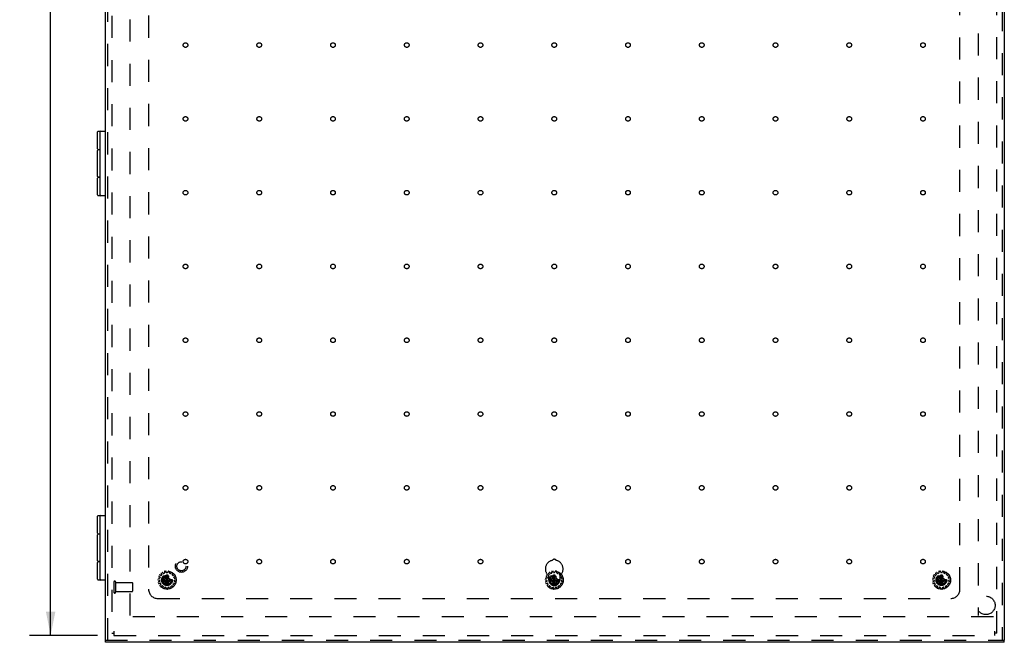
# Model space of a CAD drawing. Header units: inches. Extents: x 0 to 109, y 0 to 70.
# Tile 3 of 11: x 20 to 46, y 18 to 35. Entities that reach past the tile are written whole.
import ezdxf

# ---------------------------------------------------------------- set-up
doc = ezdxf.new("R2010")
doc.units = ezdxf.units.IN
doc.header["$LTSCALE"] = 5.984
doc.header["$MEASUREMENT"] = 0
doc.linetypes.add('HIDDEN', pattern=[0.2, 0.1, -0.1])
doc.layers.get('0').update_dxf_attribs({"linetype": 'CONTINUOUS'})
for name, color, linetype in [('DEFAULT_2', 8, 'HIDDEN'), ('DIMENSIONS', 7, 'CONTINUOUS'), ('DOOR_ASSEMBLY', 7, 'CONTINUOUS'), ('SUBPANEL', 7, 'CONTINUOUS')]:
    doc.layers.add(name, color=color, linetype=linetype)
doc.styles.get("Standard").update_dxf_attribs({"font": 'arial.ttf'})
doc.dimstyles.new('DIMSTYLE_1', dxfattribs={"dimtxt": 0.48, "dimasz": 0.64, "dimexe": 0.09, "dimexo": 0.07, "dimgap": 0.0375, "dimtad": 0, "dimtih": 1, "dimtoh": 1, "dimzin": 4, "dimdsep": 46, "dimtxsty": 'Standard', "dimblk": '_FILLED', "dimblk1": '_FILLED', "dimblk2": '_FILLED', "dimcen": 0.09, "dimadec": 3, "dimazin": 1, "dimtfac": 1, "dimtdec": 3, "dimtofl": 0, "dimtmove": 0, "dimatfit": 3, "dimldrblk": '_FILLED', "dimfxl": 0, "dimtolj": 1, "dimtzin": 4, "dimarcsym": 0})

# ---------------------------------------------------------------- blocks, each defined once
blk = doc.blocks.new('_FILLED')
at = {"color": 0, "linetype": 'ByBlock'}
blk.add_solid([(0, 0), (-1, 0.2), (-1, -0.2)], dxfattribs=at)
blk = doc.blocks.new('*D3')
at = {"layer": 'DIMENSIONS', "color": 2, "linetype": 'Continuous'}
for p, q in [((21.783, 53.905), (19.938, 53.905)), ((20.514, 53.905), (20.514, 36.385)), ((20.514, 17.905), (20.514, 35.425)), ((21.783, 17.905), (19.938, 17.905))]:
    blk.add_line(p, q, dxfattribs=at)
at = {"layer": 'DIMENSIONS', "color": 2, "linetype": 'Continuous', "xscale": 0.64, "yscale": 0.64, "zscale": 0.64}
for p, rotation in [((20.514, 53.905), 90), ((20.514, 17.905), 270)]:
    blk.add_blockref('_FILLED', p, dxfattribs=dict(at, rotation=rotation))
at = {"layer": 'DIMENSIONS', "color": 2, "linetype": 'Continuous', "insert": (20.514, 36.145), "char_height": 0.48, "width": 1.67732, "attachment_point": 2, "line_spacing_factor": 0.9}
blk.add_mtext('36.00', dxfattribs=at)

msp = doc.modelspace()

# ---------------------------------------------------------------- linework, layer by layer
at = {"layer": 'DEFAULT_2', "color": 8, "linetype": 'HIDDEN'}
for p, q in [((22.171, 53.845), (22.171, 17.965)), ((46.171, 17.965), (46.171, 53.845)), ((22.671, 18.441), (22.671, 53.369)), ((45.671, 53.369), (45.671, 18.441)), ((23.455, 19.505), (23.479, 19.488)), ((23.503, 19.53), (23.477, 19.543)), ((23.514, 19.584), (23.529, 19.559)), ((23.528, 19.547), (23.515, 19.533)), ((23.568, 19.588), (23.549, 19.61)), ((23.598, 19.593), (23.58, 19.585)), ((23.6, 19.632), (23.604, 19.604)), ((23.621, 19.455), (23.653, 19.51)), ((23.651, 19.614), (23.643, 19.641)), ((23.689, 19.265), (23.653, 19.546)), ((23.653, 19.545), (23.653, 19.546)), ((23.653, 19.265), (23.689, 19.546)), ((23.653, 19.51), (23.653, 19.545)), ((23.689, 19.301), (23.653, 19.51)), ((23.653, 19.301), (23.689, 19.51)), ((23.681, 19.606), (23.661, 19.606)), ((23.689, 19.546), (23.689, 19.545)), ((23.689, 19.545), (23.689, 19.51)), ((23.689, 19.51), (23.72, 19.455)), ((23.698, 19.641), (23.69, 19.614)), ((23.737, 19.604), (23.741, 19.632)), ((23.761, 19.585), (23.743, 19.593)), ((23.792, 19.61), (23.773, 19.588)), ((23.812, 19.559), (23.827, 19.584)), ((23.827, 19.533), (23.813, 19.547)), ((23.864, 19.543), (23.838, 19.53)), ((23.863, 19.488), (23.886, 19.505)), ((33.955, 19.505), (33.979, 19.488)), ((34.003, 19.53), (33.977, 19.543)), ((34.014, 19.584), (34.029, 19.559)), ((34.028, 19.547), (34.015, 19.533)), ((34.068, 19.588), (34.049, 19.61)), ((34.098, 19.593), (34.08, 19.585)), ((34.1, 19.632), (34.104, 19.604)), ((34.121, 19.455), (34.153, 19.51)), ((34.151, 19.614), (34.143, 19.641)), ((34.189, 19.265), (34.153, 19.546)), ((34.153, 19.545), (34.153, 19.546)), ((34.153, 19.265), (34.189, 19.546)), ((34.153, 19.51), (34.153, 19.545)), ((34.189, 19.301), (34.153, 19.51)), ((34.153, 19.301), (34.189, 19.51)), ((34.181, 19.606), (34.161, 19.606)), ((34.189, 19.546), (34.189, 19.545)), ((34.189, 19.545), (34.189, 19.51)), ((34.189, 19.51), (34.22, 19.455)), ((34.198, 19.641), (34.19, 19.614)), ((34.237, 19.604), (34.241, 19.632)), ((34.261, 19.585), (34.243, 19.593)), ((34.292, 19.61), (34.273, 19.588)), ((34.312, 19.559), (34.327, 19.584)), ((34.327, 19.533), (34.313, 19.547)), ((34.364, 19.543), (34.338, 19.53)), ((34.363, 19.488), (34.386, 19.505)), ((44.455, 19.505), (44.479, 19.488)), ((44.503, 19.53), (44.477, 19.543)), ((44.514, 19.584), (44.529, 19.559)), ((44.528, 19.547), (44.515, 19.533)), ((44.568, 19.588), (44.549, 19.61)), ((44.598, 19.593), (44.58, 19.585)), ((44.6, 19.632), (44.604, 19.604)), ((44.621, 19.455), (44.653, 19.51)), ((44.651, 19.614), (44.643, 19.641)), ((44.689, 19.265), (44.653, 19.546)), ((44.653, 19.545), (44.653, 19.546)), ((44.653, 19.265), (44.689, 19.546)), ((44.653, 19.51), (44.653, 19.545)), ((44.689, 19.301), (44.653, 19.51)), ((44.653, 19.301), (44.689, 19.51)), ((44.681, 19.606), (44.661, 19.606)), ((44.689, 19.546), (44.689, 19.545)), ((44.689, 19.545), (44.689, 19.51)), ((44.689, 19.51), (44.72, 19.455)), ((44.698, 19.641), (44.69, 19.614)), ((44.737, 19.604), (44.741, 19.632)), ((44.761, 19.585), (44.743, 19.593)), ((44.792, 19.61), (44.773, 19.588)), ((44.812, 19.559), (44.827, 19.584)), ((44.827, 19.533), (44.813, 19.547)), ((44.864, 19.543), (44.838, 19.53)), ((44.863, 19.488), (44.886, 19.505)), ((22.231, 19.357), (22.231, 19.073)), ((22.274, 19.357), (22.274, 19.073)), ((22.274, 19.339), (22.721, 19.339)), ((22.731, 19.329), (22.731, 19.101)), ((23.433, 19.408), (23.461, 19.403)), ((23.467, 19.451), (23.438, 19.452)), ((23.466, 19.364), (23.439, 19.353)), ((23.453, 19.311), (23.48, 19.318)), ((23.47, 19.394), (23.472, 19.375)), ((23.483, 19.477), (23.476, 19.458)), ((23.5, 19.284), (23.48, 19.264)), ((23.492, 19.314), (23.502, 19.296)), ((23.51, 19.231), (23.532, 19.249)), ((23.53, 19.423), (23.811, 19.388)), ((23.53, 19.423), (23.531, 19.423)), ((23.53, 19.388), (23.811, 19.423)), ((23.531, 19.387), (23.53, 19.388)), ((23.531, 19.423), (23.566, 19.423)), ((23.566, 19.387), (23.531, 19.387)), ((23.544, 19.249), (23.561, 19.237)), ((23.564, 19.226), (23.554, 19.198)), ((23.566, 19.423), (23.621, 19.455)), ((23.566, 19.423), (23.775, 19.387)), ((23.566, 19.387), (23.775, 19.423)), ((23.621, 19.356), (23.566, 19.387)), ((23.72, 19.356), (23.621, 19.455)), ((23.621, 19.356), (23.72, 19.455)), ((23.653, 19.301), (23.621, 19.356)), ((23.653, 19.266), (23.653, 19.301)), ((23.653, 19.265), (23.653, 19.266)), ((23.72, 19.356), (23.689, 19.301)), ((23.689, 19.301), (23.689, 19.266)), ((23.689, 19.266), (23.689, 19.265)), ((23.72, 19.455), (23.775, 19.423)), ((23.775, 19.387), (23.72, 19.356)), ((23.775, 19.423), (23.81, 19.423)), ((23.81, 19.387), (23.775, 19.387)), ((23.787, 19.198), (23.777, 19.226)), ((23.781, 19.237), (23.797, 19.249)), ((23.809, 19.249), (23.832, 19.231)), ((23.81, 19.423), (23.811, 19.423)), ((23.811, 19.388), (23.81, 19.387)), ((23.84, 19.296), (23.85, 19.314)), ((23.861, 19.264), (23.841, 19.284)), ((23.865, 19.458), (23.859, 19.477)), ((23.861, 19.318), (23.889, 19.311)), ((23.869, 19.375), (23.872, 19.394)), ((23.903, 19.452), (23.875, 19.451)), ((23.902, 19.353), (23.876, 19.364)), ((23.88, 19.403), (23.908, 19.408)), ((33.933, 19.408), (33.961, 19.403)), ((33.967, 19.451), (33.938, 19.452)), ((33.966, 19.364), (33.939, 19.353)), ((33.953, 19.311), (33.98, 19.318)), ((33.97, 19.394), (33.972, 19.375)), ((33.983, 19.477), (33.976, 19.458)), ((34, 19.284), (33.98, 19.264)), ((33.992, 19.314), (34.002, 19.296)), ((34.01, 19.231), (34.032, 19.249)), ((34.03, 19.388), (34.311, 19.423)), ((34.03, 19.423), (34.031, 19.423)), ((34.03, 19.423), (34.311, 19.388)), ((34.031, 19.387), (34.03, 19.388)), ((34.031, 19.423), (34.066, 19.423)), ((34.066, 19.387), (34.031, 19.387)), ((34.044, 19.249), (34.061, 19.237)), ((34.064, 19.226), (34.054, 19.198)), ((34.066, 19.423), (34.121, 19.455)), ((34.066, 19.387), (34.275, 19.423)), ((34.066, 19.423), (34.275, 19.387)), ((34.121, 19.356), (34.066, 19.387)), ((34.121, 19.455), (34.22, 19.356)), ((34.121, 19.356), (34.22, 19.455)), ((34.153, 19.301), (34.121, 19.356)), ((34.153, 19.266), (34.153, 19.301)), ((34.153, 19.265), (34.153, 19.266)), ((34.22, 19.356), (34.189, 19.301)), ((34.189, 19.301), (34.189, 19.266)), ((34.189, 19.266), (34.189, 19.265)), ((34.22, 19.455), (34.275, 19.423)), ((34.275, 19.387), (34.22, 19.356)), ((34.275, 19.423), (34.31, 19.423)), ((34.31, 19.387), (34.275, 19.387)), ((34.287, 19.198), (34.277, 19.226)), ((34.281, 19.237), (34.297, 19.249)), ((34.309, 19.249), (34.332, 19.231)), ((34.31, 19.423), (34.311, 19.423)), ((34.311, 19.388), (34.31, 19.387)), ((34.34, 19.296), (34.35, 19.314)), ((34.361, 19.264), (34.341, 19.284)), ((34.365, 19.458), (34.359, 19.477)), ((34.361, 19.318), (34.389, 19.311)), ((34.369, 19.375), (34.372, 19.394)), ((34.403, 19.452), (34.375, 19.451)), ((34.402, 19.353), (34.376, 19.364)), ((34.38, 19.403), (34.408, 19.408)), ((44.433, 19.408), (44.461, 19.403)), ((44.467, 19.451), (44.438, 19.452)), ((44.466, 19.364), (44.439, 19.353)), ((44.453, 19.311), (44.48, 19.318)), ((44.47, 19.394), (44.472, 19.375)), ((44.483, 19.477), (44.476, 19.458)), ((44.5, 19.284), (44.48, 19.264)), ((44.492, 19.314), (44.502, 19.296)), ((44.51, 19.231), (44.532, 19.249)), ((44.53, 19.388), (44.811, 19.423)), ((44.53, 19.423), (44.531, 19.423)), ((44.53, 19.423), (44.811, 19.388)), ((44.531, 19.387), (44.53, 19.388)), ((44.531, 19.423), (44.566, 19.423)), ((44.566, 19.387), (44.531, 19.387)), ((44.544, 19.249), (44.561, 19.237)), ((44.564, 19.226), (44.554, 19.198)), ((44.566, 19.423), (44.621, 19.455)), ((44.566, 19.387), (44.775, 19.423)), ((44.566, 19.423), (44.775, 19.387)), ((44.621, 19.356), (44.566, 19.387)), ((44.621, 19.455), (44.72, 19.356)), ((44.621, 19.356), (44.72, 19.455)), ((44.653, 19.301), (44.621, 19.356)), ((44.653, 19.266), (44.653, 19.301)), ((44.653, 19.265), (44.653, 19.266)), ((44.72, 19.356), (44.689, 19.301)), ((44.689, 19.301), (44.689, 19.266)), ((44.689, 19.266), (44.689, 19.265)), ((44.72, 19.455), (44.775, 19.423)), ((44.775, 19.387), (44.72, 19.356)), ((44.775, 19.423), (44.81, 19.423)), ((44.81, 19.387), (44.775, 19.387)), ((44.787, 19.198), (44.777, 19.226)), ((44.781, 19.237), (44.797, 19.249)), ((44.809, 19.249), (44.832, 19.231)), ((44.81, 19.423), (44.811, 19.423)), ((44.811, 19.388), (44.81, 19.387)), ((44.84, 19.296), (44.85, 19.314)), ((44.861, 19.264), (44.841, 19.284)), ((44.865, 19.458), (44.859, 19.477)), ((44.861, 19.318), (44.889, 19.311)), ((44.869, 19.375), (44.872, 19.394)), ((44.903, 19.452), (44.875, 19.451)), ((44.902, 19.353), (44.876, 19.364)), ((44.88, 19.403), (44.908, 19.408)), ((22.274, 19.091), (22.721, 19.091)), ((23.595, 19.181), (23.608, 19.206)), ((23.619, 19.211), (23.639, 19.207)), ((23.646, 19.198), (23.649, 19.169)), ((23.693, 19.169), (23.695, 19.198)), ((23.703, 19.207), (23.722, 19.211)), ((23.733, 19.206), (23.747, 19.181)), ((34.095, 19.181), (34.108, 19.206)), ((34.119, 19.211), (34.139, 19.207)), ((34.146, 19.198), (34.149, 19.169)), ((34.193, 19.169), (34.195, 19.198)), ((34.203, 19.207), (34.222, 19.211)), ((34.233, 19.206), (34.247, 19.181)), ((44.595, 19.181), (44.608, 19.206)), ((44.619, 19.211), (44.639, 19.207)), ((44.646, 19.198), (44.649, 19.169)), ((44.693, 19.169), (44.695, 19.198)), ((44.703, 19.207), (44.722, 19.211)), ((44.733, 19.206), (44.747, 19.181)), ((46.079, 18.405), (22.262, 18.405)), ((22.171, 17.965), (22.231, 17.965)), ((22.231, 18.017), (22.231, 17.905)), ((22.231, 17.905), (46.111, 17.905)), ((46.111, 18.017), (46.111, 17.905)), ((46.171, 17.965), (46.111, 17.965))]:
    msp.add_line(p, q, dxfattribs=at)
for points in [[(23.653, 19.546), (23.659, 19.546), (23.665, 19.546), (23.671, 19.546), (23.677, 19.546), (23.683, 19.546), (23.689, 19.546)], [(34.153, 19.546), (34.159, 19.546), (34.165, 19.546), (34.171, 19.546), (34.177, 19.546), (34.183, 19.546), (34.189, 19.546)], [(44.653, 19.546), (44.659, 19.546), (44.665, 19.546), (44.671, 19.546), (44.677, 19.546), (44.683, 19.546), (44.689, 19.546)], [(23.53, 19.405), (23.53, 19.409), (23.53, 19.412), (23.53, 19.415), (23.53, 19.417), (23.53, 19.42), (23.53, 19.423)], [(23.53, 19.388), (23.53, 19.391), (23.53, 19.393), (23.53, 19.396), (23.53, 19.399), (23.53, 19.402), (23.53, 19.405)], [(23.689, 19.265), (23.683, 19.265), (23.677, 19.265), (23.671, 19.265), (23.665, 19.265), (23.659, 19.265), (23.653, 19.265)], [(23.811, 19.423), (23.811, 19.42), (23.811, 19.417), (23.811, 19.415), (23.811, 19.412), (23.811, 19.409), (23.811, 19.405)], [(23.811, 19.405), (23.811, 19.402), (23.811, 19.399), (23.811, 19.396), (23.811, 19.393), (23.811, 19.391), (23.811, 19.388)], [(34.03, 19.405), (34.03, 19.409), (34.03, 19.412), (34.03, 19.415), (34.03, 19.417), (34.03, 19.42), (34.03, 19.423)], [(34.03, 19.388), (34.03, 19.391), (34.03, 19.393), (34.03, 19.396), (34.03, 19.399), (34.03, 19.402), (34.03, 19.405)], [(34.189, 19.265), (34.183, 19.265), (34.177, 19.265), (34.171, 19.265), (34.165, 19.265), (34.159, 19.265), (34.153, 19.265)], [(34.311, 19.423), (34.311, 19.42), (34.311, 19.417), (34.311, 19.415), (34.311, 19.412), (34.311, 19.409), (34.311, 19.405)], [(34.311, 19.405), (34.311, 19.402), (34.311, 19.399), (34.311, 19.396), (34.311, 19.393), (34.311, 19.391), (34.311, 19.388)], [(44.53, 19.405), (44.53, 19.409), (44.53, 19.412), (44.53, 19.415), (44.53, 19.417), (44.53, 19.42), (44.53, 19.423)], [(44.53, 19.388), (44.53, 19.391), (44.53, 19.393), (44.53, 19.396), (44.53, 19.399), (44.53, 19.402), (44.53, 19.405)], [(44.689, 19.265), (44.683, 19.265), (44.677, 19.265), (44.671, 19.265), (44.665, 19.265), (44.659, 19.265), (44.653, 19.265)], [(44.811, 19.423), (44.811, 19.42), (44.811, 19.417), (44.811, 19.415), (44.811, 19.412), (44.811, 19.409), (44.811, 19.405)], [(44.811, 19.405), (44.811, 19.402), (44.811, 19.399), (44.811, 19.396), (44.811, 19.393), (44.811, 19.391), (44.811, 19.388)]]:
    msp.add_lwpolyline(points, dxfattribs=at)
for centre, radius in [((23.671, 19.405), 0.246), ((23.671, 19.405), 0.143), ((23.671, 19.405), 0.128), ((23.671, 19.405), 0.124), ((23.671, 19.405), 0.114), ((34.171, 19.405), 0.246), ((34.171, 19.405), 0.143), ((34.171, 19.405), 0.128), ((34.171, 19.405), 0.124), ((34.171, 19.405), 0.114), ((44.671, 19.405), 0.246), ((44.671, 19.405), 0.143), ((44.671, 19.405), 0.128), ((44.671, 19.405), 0.124), ((44.671, 19.405), 0.114)]:
    msp.add_circle(centre, radius, dxfattribs=at)
for centre, radius, start, end in [((23.46, 19.513), 0.01, 152.9326, 235.8493), ((23.473, 19.534), 0.01, 64.1507, 147.0674), ((23.507, 19.539), 0.01, 244.1507, 318), ((23.522, 19.589), 0.01, 128.9326, 211.8493), ((23.52, 19.554), 0.01, 318, 31.8493), ((23.542, 19.603), 0.01, 40.1507, 123.0674), ((23.576, 19.594), 0.01, 220.1507, 294), ((23.594, 19.602), 0.01, 294, 7.8493), ((23.61, 19.634), 0.01, 104.9326, 187.8493), ((23.633, 19.639), 0.01, 16.1507, 99.0674), ((23.661, 19.616), 0.01, 196.1507, 270), ((23.681, 19.616), 0.01, 270, 343.8493), ((23.708, 19.639), 0.01, 80.9326, 163.8493), ((23.731, 19.634), 0.01, 352.1507, 75.0674), ((23.747, 19.602), 0.01, 172.1507, 246), ((23.766, 19.594), 0.01, 246, 319.8493), ((23.799, 19.603), 0.01, 56.9326, 139.8493), ((23.821, 19.554), 0.01, 148.1507, 222), ((23.819, 19.589), 0.01, 328.1507, 51.0674), ((23.834, 19.539), 0.01, 222, 295.8493), ((23.869, 19.534), 0.01, 32.9326, 115.8493), ((23.881, 19.513), 0.01, 304.1507, 27.0674), ((33.96, 19.513), 0.01, 152.9326, 235.8493), ((33.973, 19.534), 0.01, 64.1507, 147.0674), ((34.007, 19.539), 0.01, 244.1507, 318), ((34.022, 19.589), 0.01, 128.9326, 211.8493), ((34.02, 19.554), 0.01, 318, 31.8493), ((34.042, 19.603), 0.01, 40.1507, 123.0674), ((34.076, 19.594), 0.01, 220.1507, 294), ((34.094, 19.602), 0.01, 294, 7.8493), ((34.11, 19.634), 0.01, 104.9326, 187.8493), ((34.133, 19.639), 0.01, 16.1507, 99.0674), ((34.161, 19.616), 0.01, 196.1507, 270), ((34.181, 19.616), 0.01, 270, 343.8493), ((34.208, 19.639), 0.01, 80.9326, 163.8493), ((34.231, 19.634), 0.01, 352.1507, 75.0674), ((34.247, 19.602), 0.01, 172.1507, 246), ((34.266, 19.594), 0.01, 246, 319.8493), ((34.299, 19.603), 0.01, 56.9326, 139.8493), ((34.321, 19.554), 0.01, 148.1507, 222), ((34.319, 19.589), 0.01, 328.1507, 51.0674), ((34.334, 19.539), 0.01, 222, 295.8493), ((34.369, 19.534), 0.01, 32.9326, 115.8493), ((34.381, 19.513), 0.01, 304.1507, 27.0674), ((44.46, 19.513), 0.01, 152.9326, 235.8493), ((44.473, 19.534), 0.01, 64.1507, 147.0674), ((44.507, 19.539), 0.01, 244.1507, 318), ((44.522, 19.589), 0.01, 128.9326, 211.8493), ((44.52, 19.554), 0.01, 318, 31.8493), ((44.542, 19.603), 0.01, 40.1507, 123.0674), ((44.576, 19.594), 0.01, 220.1507, 294), ((44.594, 19.602), 0.01, 294, 7.8493), ((44.61, 19.634), 0.01, 104.9326, 187.8493), ((44.633, 19.639), 0.01, 16.1507, 99.0674), ((44.661, 19.616), 0.01, 196.1507, 270), ((44.681, 19.616), 0.01, 270, 343.8493), ((44.708, 19.639), 0.01, 80.9326, 163.8493), ((44.731, 19.634), 0.01, 352.1507, 75.0674), ((44.747, 19.602), 0.01, 172.1507, 246), ((44.766, 19.594), 0.01, 246, 319.8493), ((44.799, 19.603), 0.01, 56.9326, 139.8493), ((44.821, 19.554), 0.01, 148.1507, 222), ((44.819, 19.589), 0.01, 328.1507, 51.0674), ((44.834, 19.539), 0.01, 222, 295.8493), ((44.869, 19.534), 0.01, 32.9326, 115.8493), ((44.881, 19.513), 0.01, 304.1507, 27.0674), ((22.252, 19.357), 0.0215, 0, 180), ((22.721, 19.329), 0.01, 0, 90), ((23.435, 19.418), 0.01, 176.9326, 259.8493), ((23.437, 19.442), 0.01, 88.1507, 171.0674), ((23.443, 19.344), 0.01, 112.1507, 195.0674), ((23.45, 19.321), 0.01, 200.9326, 283.8493), ((23.46, 19.393), 0.01, 6, 79.8493), ((23.462, 19.374), 0.01, 292.1507, 6), ((23.467, 19.461), 0.01, 268.1507, 342), ((23.487, 19.257), 0.01, 136.1507, 219.0674), ((23.473, 19.48), 0.01, 342, 55.8493), ((23.483, 19.309), 0.01, 30, 103.8493), ((23.504, 19.239), 0.01, 224.9326, 307.8493), ((23.493, 19.291), 0.01, 316.1507, 30), ((23.539, 19.241), 0.01, 54, 127.8493), ((23.555, 19.229), 0.01, 340.1507, 54), ((23.787, 19.229), 0.01, 126, 199.8493), ((23.803, 19.241), 0.01, 52.1507, 126), ((23.838, 19.239), 0.01, 232.1507, 315.0674), ((23.848, 19.291), 0.01, 150, 223.8493), ((23.858, 19.309), 0.01, 76.1507, 150), ((23.868, 19.48), 0.01, 124.1507, 198), ((23.854, 19.257), 0.01, 320.9326, 43.8493), ((23.874, 19.461), 0.01, 198, 271.8493), ((23.879, 19.374), 0.01, 174, 247.8493), ((23.881, 19.393), 0.01, 100.1507, 174), ((23.891, 19.321), 0.01, 256.1507, 339.0674), ((23.898, 19.344), 0.01, 344.9326, 67.8493), ((23.904, 19.442), 0.01, 8.9326, 91.8493), ((23.906, 19.418), 0.01, 280.1507, 3.0674), ((33.935, 19.418), 0.01, 176.9326, 259.8493), ((33.937, 19.442), 0.01, 88.1507, 171.0674), ((33.943, 19.344), 0.01, 112.1507, 195.0674), ((33.95, 19.321), 0.01, 200.9326, 283.8493), ((33.96, 19.393), 0.01, 6, 79.8493), ((33.962, 19.374), 0.01, 292.1507, 6), ((33.967, 19.461), 0.01, 268.1507, 342), ((33.987, 19.257), 0.01, 136.1507, 219.0674), ((33.973, 19.48), 0.01, 342, 55.8493), ((33.983, 19.309), 0.01, 30, 103.8493), ((34.004, 19.239), 0.01, 224.9326, 307.8493), ((33.993, 19.291), 0.01, 316.1507, 30), ((34.039, 19.241), 0.01, 54, 127.8493), ((34.055, 19.229), 0.01, 340.1507, 54), ((34.287, 19.229), 0.01, 126, 199.8493), ((34.303, 19.241), 0.01, 52.1507, 126), ((34.338, 19.239), 0.01, 232.1507, 315.0674), ((34.348, 19.291), 0.01, 150, 223.8493), ((34.358, 19.309), 0.01, 76.1507, 150), ((34.368, 19.48), 0.01, 124.1507, 198), ((34.354, 19.257), 0.01, 320.9326, 43.8493), ((34.374, 19.461), 0.01, 198, 271.8493), ((34.379, 19.374), 0.01, 174, 247.8493), ((34.381, 19.393), 0.01, 100.1507, 174), ((34.391, 19.321), 0.01, 256.1507, 339.0674), ((34.398, 19.344), 0.01, 344.9326, 67.8493), ((34.404, 19.442), 0.01, 8.9326, 91.8493), ((34.406, 19.418), 0.01, 280.1507, 3.0674), ((44.435, 19.418), 0.01, 176.9326, 259.8493), ((44.437, 19.442), 0.01, 88.1507, 171.0674), ((44.443, 19.344), 0.01, 112.1507, 195.0674), ((44.45, 19.321), 0.01, 200.9326, 283.8493), ((44.46, 19.393), 0.01, 6, 79.8493), ((44.462, 19.374), 0.01, 292.1507, 6), ((44.467, 19.461), 0.01, 268.1507, 342), ((44.487, 19.257), 0.01, 136.1507, 219.0674), ((44.473, 19.48), 0.01, 342, 55.8493), ((44.483, 19.309), 0.01, 30, 103.8493), ((44.504, 19.239), 0.01, 224.9326, 307.8493), ((44.493, 19.291), 0.01, 316.1507, 30), ((44.539, 19.241), 0.01, 54, 127.8493), ((44.555, 19.229), 0.01, 340.1507, 54), ((44.787, 19.229), 0.01, 126, 199.8493), ((44.803, 19.241), 0.01, 52.1507, 126), ((44.838, 19.239), 0.01, 232.1507, 315.0674), ((44.848, 19.291), 0.01, 150, 223.8493), ((44.858, 19.309), 0.01, 76.1507, 150), ((44.868, 19.48), 0.01, 124.1507, 198), ((44.854, 19.257), 0.01, 320.9326, 43.8493), ((44.874, 19.461), 0.01, 198, 271.8493), ((44.879, 19.374), 0.01, 174, 247.8493), ((44.881, 19.393), 0.01, 100.1507, 174), ((44.891, 19.321), 0.01, 256.1507, 339.0674), ((44.898, 19.344), 0.01, 344.9326, 67.8493), ((44.904, 19.442), 0.01, 8.9326, 91.8493), ((44.906, 19.418), 0.01, 280.1507, 3.0674), ((22.252, 19.073), 0.0215, 180, 360), ((22.721, 19.101), 0.01, 270, 360), ((23.564, 19.195), 0.01, 160.1507, 243.0674), ((23.586, 19.185), 0.01, 248.9326, 331.8493), ((23.617, 19.201), 0.01, 78, 151.8493), ((23.637, 19.197), 0.01, 4.1507, 78), ((23.659, 19.17), 0.01, 184.1507, 267.0674), ((23.683, 19.17), 0.01, 272.9326, 355.8493), ((23.705, 19.197), 0.01, 102, 175.8493), ((23.724, 19.201), 0.01, 28.1507, 102), ((23.755, 19.185), 0.01, 208.1507, 291.0674), ((23.777, 19.195), 0.01, 296.9326, 19.8493), ((34.064, 19.195), 0.01, 160.1507, 243.0674), ((34.086, 19.185), 0.01, 248.9326, 331.8493), ((34.117, 19.201), 0.01, 78, 151.8493), ((34.137, 19.197), 0.01, 4.1507, 78), ((34.159, 19.17), 0.01, 184.1507, 267.0674), ((34.183, 19.17), 0.01, 272.9326, 355.8493), ((34.205, 19.197), 0.01, 102, 175.8493), ((34.224, 19.201), 0.01, 28.1507, 102), ((34.255, 19.185), 0.01, 208.1507, 291.0674), ((34.277, 19.195), 0.01, 296.9326, 19.8493), ((44.564, 19.195), 0.01, 160.1507, 243.0674), ((44.586, 19.185), 0.01, 248.9326, 331.8493), ((44.617, 19.201), 0.01, 78, 151.8493), ((44.637, 19.197), 0.01, 4.1507, 78), ((44.659, 19.17), 0.01, 184.1507, 267.0674), ((44.683, 19.17), 0.01, 272.9326, 355.8493), ((44.705, 19.197), 0.01, 102, 175.8493), ((44.724, 19.201), 0.01, 28.1507, 102), ((44.755, 19.185), 0.01, 208.1507, 291.0674), ((44.777, 19.195), 0.01, 296.9326, 19.8493)]:
    msp.add_arc(centre, radius, start, end, dxfattribs=at)
at = {"layer": 'DOOR_ASSEMBLY', "color": 3, "linetype": 'Continuous'}
for p, q in [((22.001, 17.778), (22.001, 54.033)), ((46.376, 54.033), (46.376, 17.778)), ((46.376, 17.718), (22.001, 17.718))]:
    msp.add_line(p, q, dxfattribs=at)
at = {"layer": 'DOOR_ASSEMBLY', "color": 8, "linetype": 'HIDDEN'}
for p, q in [((22.061, 17.778), (22.061, 54.033)), ((46.316, 54.033), (46.316, 17.778)), ((22.001, 17.778), (46.376, 17.778))]:
    msp.add_line(p, q, dxfattribs=at)
at = {"layer": 'DOOR_ASSEMBLY', "color": 7, "linetype": 'Continuous'}
for p, q in [((21.787, 31.092), (21.787, 31.552)), ((21.807, 31.572), (22.001, 31.572)), ((21.856, 29.842), (21.856, 31.552)), ((21.783, 30.347), (21.783, 31.047)), ((21.856, 31.067), (21.803, 31.067)), ((21.807, 31.072), (21.856, 31.072)), ((21.787, 29.842), (21.787, 30.302)), ((21.803, 30.327), (21.856, 30.327)), ((21.856, 30.322), (21.807, 30.322)), ((22.001, 29.822), (21.807, 29.822)), ((21.787, 20.675), (21.787, 21.135)), ((21.807, 21.155), (22.001, 21.155)), ((21.856, 19.425), (21.856, 21.135)), ((21.783, 19.93), (21.783, 20.63)), ((21.856, 20.65), (21.803, 20.65)), ((21.807, 20.655), (21.856, 20.655)), ((21.787, 19.425), (21.787, 19.885)), ((21.803, 19.91), (21.856, 19.91)), ((21.856, 19.905), (21.807, 19.905)), ((22.001, 19.405), (21.807, 19.405)), ((22.001, 17.718), (22.001, 17.778)), ((46.376, 17.718), (46.376, 17.778))]:
    msp.add_line(p, q, dxfattribs=at)
at = {"layer": 'DOOR_ASSEMBLY', "color": 8, "linetype": 'HIDDEN'}
for centre, radius in [((24.061, 19.778), 0.164), ((24.061, 19.778), 0.124), ((45.876, 18.718), 0.25)]:
    msp.add_circle(centre, radius, dxfattribs=at)
at = {"layer": 'DOOR_ASSEMBLY', "color": 7, "linetype": 'Continuous'}
for centre, start, end in [((21.807, 31.552), 90, 180), ((21.876, 31.552), 90, 180), ((21.803, 31.047), 90, 180), ((21.807, 31.092), 180, 270), ((21.803, 30.347), 180, 270), ((21.807, 30.302), 90, 180), ((21.807, 29.842), 180, 270), ((21.876, 29.842), 180, 270), ((21.807, 21.135), 90, 180), ((21.876, 21.135), 90, 180), ((21.803, 20.63), 90, 180), ((21.807, 20.675), 180, 270), ((21.803, 19.93), 180, 270), ((21.807, 19.885), 90, 180), ((21.807, 19.425), 180, 270), ((21.876, 19.425), 180, 270)]:
    msp.add_arc(centre, 0.02, start, end, dxfattribs=at)
at = {"layer": 'SUBPANEL', "color": 8, "linetype": 'HIDDEN'}
for p, q in [((23.171, 52.655), (23.171, 19.155)), ((45.171, 19.155), (45.171, 52.655)), ((34.023, 19.405), (34.023, 19.505)), ((34.319, 19.505), (34.319, 19.405)), ((23.421, 18.905), (44.921, 18.905))]:
    msp.add_line(p, q, dxfattribs=at)
for centre, radius in [((24.171, 33.905), 0.0625), ((26.171, 33.905), 0.0625), ((28.171, 33.905), 0.0625), ((30.171, 33.905), 0.0625), ((32.171, 33.905), 0.0625), ((34.171, 33.905), 0.0625), ((36.171, 33.905), 0.0625), ((38.171, 33.905), 0.0625), ((40.171, 33.905), 0.0625), ((42.171, 33.905), 0.0625), ((44.171, 33.905), 0.0625), ((24.171, 31.905), 0.0625), ((26.171, 31.905), 0.0625), ((28.171, 31.905), 0.0625), ((30.171, 31.905), 0.0625), ((32.171, 31.905), 0.0625), ((34.171, 31.905), 0.0625), ((36.171, 31.905), 0.0625), ((38.171, 31.905), 0.0625), ((40.171, 31.905), 0.0625), ((42.171, 31.905), 0.0625), ((44.171, 31.905), 0.0625), ((24.171, 29.905), 0.0625), ((26.171, 29.905), 0.0625), ((28.171, 29.905), 0.0625), ((30.171, 29.905), 0.0625), ((32.171, 29.905), 0.0625), ((34.171, 29.905), 0.0625), ((36.171, 29.905), 0.0625), ((38.171, 29.905), 0.0625), ((40.171, 29.905), 0.0625), ((42.171, 29.905), 0.0625), ((44.171, 29.905), 0.0625), ((24.171, 27.905), 0.0625), ((26.171, 27.905), 0.0625), ((28.171, 27.905), 0.0625), ((30.171, 27.905), 0.0625), ((32.171, 27.905), 0.0625), ((34.171, 27.905), 0.0625), ((36.171, 27.905), 0.0625), ((38.171, 27.905), 0.0625), ((40.171, 27.905), 0.0625), ((42.171, 27.905), 0.0625), ((44.171, 27.905), 0.0625), ((24.171, 25.905), 0.0625), ((26.171, 25.905), 0.0625), ((28.171, 25.905), 0.0625), ((30.171, 25.905), 0.0625), ((32.171, 25.905), 0.0625), ((34.171, 25.905), 0.0625), ((36.171, 25.905), 0.0625), ((38.171, 25.905), 0.0625), ((40.171, 25.905), 0.0625), ((42.171, 25.905), 0.0625), ((44.171, 25.905), 0.0625), ((24.171, 23.905), 0.0625), ((26.171, 23.905), 0.0625), ((28.171, 23.905), 0.0625), ((30.171, 23.905), 0.0625), ((32.171, 23.905), 0.0625), ((34.171, 23.905), 0.0625), ((36.171, 23.905), 0.0625), ((38.171, 23.905), 0.0625), ((40.171, 23.905), 0.0625), ((42.171, 23.905), 0.0625), ((44.171, 23.905), 0.0625), ((24.171, 21.905), 0.0625), ((26.171, 21.905), 0.0625), ((28.171, 21.905), 0.0625), ((30.171, 21.905), 0.0625), ((32.171, 21.905), 0.0625), ((34.171, 21.905), 0.0625), ((36.171, 21.905), 0.0625), ((38.171, 21.905), 0.0625), ((40.171, 21.905), 0.0625), ((42.171, 21.905), 0.0625), ((44.171, 21.905), 0.0625), ((24.171, 19.905), 0.0625), ((26.171, 19.905), 0.0625), ((28.171, 19.905), 0.0625), ((30.171, 19.905), 0.0625), ((32.171, 19.905), 0.0625), ((36.171, 19.905), 0.0625), ((38.171, 19.905), 0.0625), ((40.171, 19.905), 0.0625), ((42.171, 19.905), 0.0625), ((44.171, 19.905), 0.0625), ((23.671, 19.405), 0.148), ((44.671, 19.405), 0.148)]:
    msp.add_circle(centre, radius, dxfattribs=at)
for centre, radius, start, end in [((34.171, 19.705), 0.24, 102.5843, 229.2447), ((34.171, 19.905), 0.0625, 33.2128, 146.7872), ((34.171, 19.705), 0.24, 310.7553, 77.4157), ((33.998, 19.505), 0.025, 0, 49.2447), ((34.344, 19.505), 0.025, 130.7553, 180), ((34.171, 19.405), 0.148, 180, 360), ((23.421, 19.155), 0.25, 180, 270), ((44.921, 19.155), 0.25, 270, 360)]:
    msp.add_arc(centre, radius, start, end, dxfattribs=at)

# ---------------------------------------------------------------- dimensions: what is measured, and where the dimension line sits
at = {"layer": 'DIMENSIONS', "color": 2, "linetype": 'Continuous'}
dim = msp.add_linear_dim(base=(20.514, 17.905), p1=(21.853, 53.905), p2=(21.853, 17.905), angle=270, dimstyle='DIMSTYLE_1', dxfattribs=at)
dim.commit()
dim.dimension.update_dxf_attribs({"geometry": '*D3', "text_midpoint": (20.513, 35.903), "dimtype": 160})

doc.saveas('drawing.dxf')
